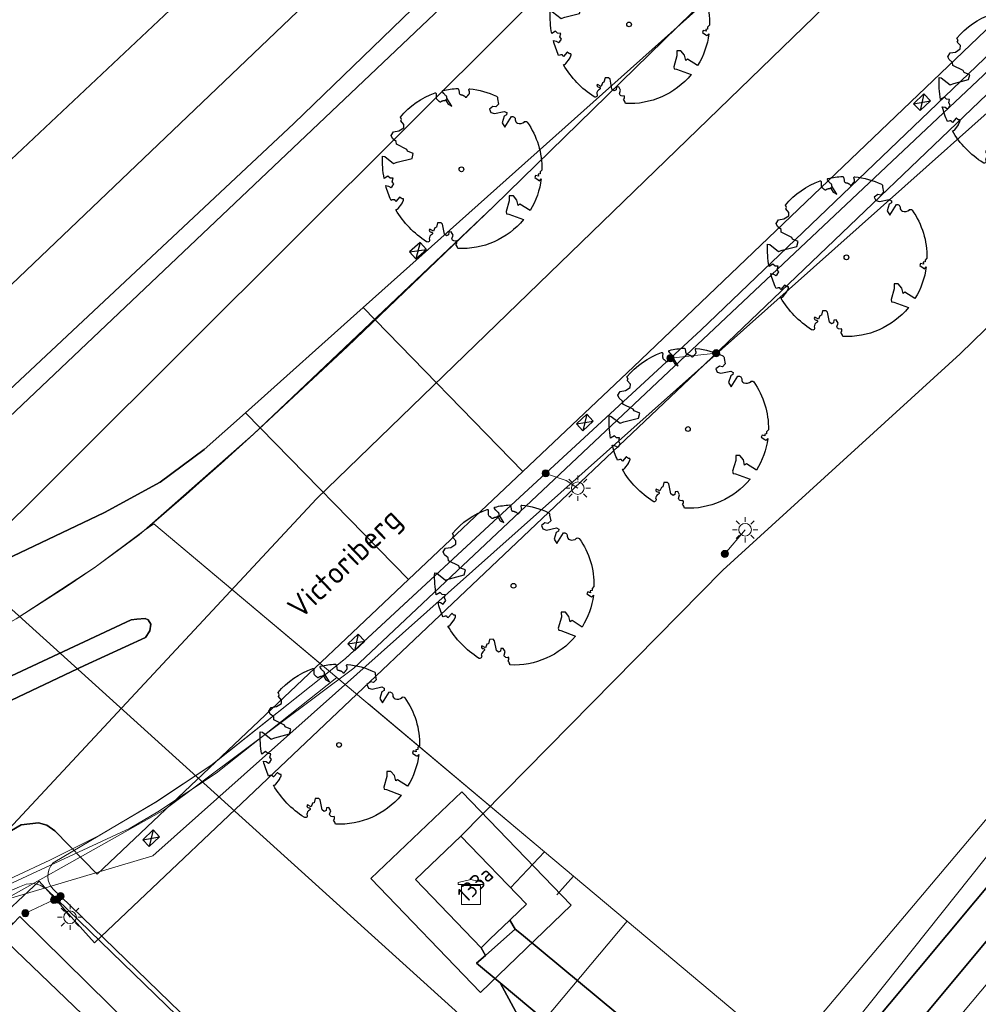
# Model space of a CAD drawing. Header units: metres. Extents: x 93498 to 93835, y 474827 to 475005.
# Tile 8 of 18: x 93552 to 93582, y 474930 to 474961. Entities that reach past the tile are written whole.
import ezdxf
from ezdxf.enums import TextEntityAlignment as Align
from ezdxf.lldxf.tags import DXFTag

# ---------------------------------------------------------------- set-up
doc = ezdxf.new("R2010")
doc.units = ezdxf.units.M
for name, color, linetype, lineweight in [('B-OI-KL-DATA-G', 90, 'KL-DATA-N', 0), ('B-OI-KL-DATA_DUCT-G', 90, 'Continuous', 0), ('B-OI-KL-DATA_HULPSTUK-S', 90, 'Continuous', 0), ('B-OI-KL-DATA_KABELBED-G', 90, 'Continuous', 0), ('B-OI-KL-DATA_MANTELBUIS-G', 90, 'Continuous', 0), ('B-OI-KL-ET_LS-G', 190, 'KL-LS-N', 0), ('B-OI-KL-ET_LS_HULPSTUK-S', 190, 'Continuous', 0), ('B-OI-KL-ET_LS_OV_LICHTMAST-S', 190, 'Continuous', 0), ('B-OI-KL-WATER-G', 170, 'KL-WATER-N', 0), ('B-OI-RI-DRUK-G', 210, 'RI-PERS', 0)]:
    doc.layers.add(name, color=color, linetype=linetype, lineweight=lineweight)
for name, color, linetype in [('B-WE-GR-BEPLANTING_CULTUUR_HEESTERS-G', 96, 'Continuous'), ('B-WE-GR-BOOM-S', 96, 'Continuous'), ('B-WE-GR-GRAS_KRUIDENRIJK-G', 96, 'Continuous'), ('B-WE-IE-TERREINAFSCHEIDING_KUNSTMATIG_HEKWERK-G', 252, 'IE-TERREINAFSCHEIDING-KUNSTMATIG'), ('B-WE-KG-GRENS_PERCEEL-G', 150, 'KG-PERCEEL'), ('B-WE-OG-BEBOUWING-G', 3, 'Continuous'), ('B-WE-OG-BEBOUWING-T18', 2, 'Continuous'), ('B-WE-OG-BEBOUWING_HUISNUMMER-T18', 2, 'Continuous'), ('B-WE-OG-BEBOUWING_STRAATNAAM-T18', 3, 'Continuous'), ('B-WE-OG-TERREIN_ERF-G', 252, 'Continuous'), ('B-WE-RI-GWA_KOLK-S', 252, 'Continuous'), ('B-WE-VH-VERHARDING_BETONSTRAATSTEEN-G', 252, 'Continuous'), ('B-WE-VH-VERHARDING_OPEN-G', 252, 'Continuous'), ('B-WE-VH-VERHARDING_STRAATBAKSTEEN-G', 252, 'Continuous'), ('B-WE-VH-VERHARDING_TEGEL-G', 252, 'Continuous')]:
    doc.layers.add(name, color=color, linetype=linetype)
doc.styles.add('NLCS-ISO', font='txt')
doc.styles.get("Standard").update_dxf_attribs({"font": 'arial.ttf'})
doc.linetypes.add('IE-TERREINAFSCHEIDING-KUNSTMATIG', pattern='A,4,[82,NLCS.shx,S=0.75,R=90,X=0,Y=0],4,-2', length=10)
tags = doc.linetypes.add('KG-PERCEEL', pattern='A,5.5,-2,["P",Standard,S=1.8,R=0,X=-0.5,Y=-0.9],-2,5.5,-2,[5,NLCS.shx,S=0.75,R=0,X=0,Y=0],-2', length=19).pattern_tags.tags
tags[6] = DXFTag(74, 10)
tags = doc.linetypes.add('KL-DATA-N', pattern='A,4,-1,[101,NLCS.SHX,S=0.5,R=0,X=0,Y=0],-1,4,-1,["D",Standard,S=1,R=0,X=-0.25,Y=-0.5],-1.5', length=12.5).pattern_tags.tags
tags[18] = DXFTag(74, 10)
tags = doc.linetypes.add('KL-LS-N', pattern='A,4,-1,[103,NLCS.SHX,S=0.75,R=0,X=0,Y=0],-1,4,-1,["L",Standard,S=1,R=0,X=0,Y=-0.5],-2', length=13).pattern_tags.tags
tags[18] = DXFTag(74, 10)
doc.linetypes.add('KL-WATER-N', pattern='A,7,-0.5,[168,NLCS.SHX,S=0.75,R=0,X=0.75,Y=0],-2', length=9.5)
tags = doc.linetypes.add('RI-PERS', pattern='A,7,-2,["P",Standard,S=1.8,R=0,X=-0.5,Y=-0.9],-2,7,-2,[102,NLCS.SHX,S=1,R=180,X=0,Y=0],-2', length=22).pattern_tags.tags
tags[6] = DXFTag(74, 10)

# ---------------------------------------------------------------- blocks, each defined once
blk = doc.blocks.new('B-SRI-KOLK_COMBINATIE-SO')
for p, q in [((-5.625, 0), (5.625, 7.5)), ((5.625, 0), (-5.625, 7.5))]:
    blk.add_line(p, q)
at = {"flags": 128}
blk.add_lwpolyline([(-5.625, 0), (5.625, 0), (5.625, 7.5), (-5.625, 7.5)], close=True, dxfattribs=at)
blk = doc.blocks.new('SGR-BOOM_05')
blk.add_lwpolyline([(0.433, 4.712), (0.441, 4.722), (0.45, 4.731), (0.457, 4.739), (0.465, 4.746), (0.473, 4.754), (0.48, 4.761), (0.487, 4.77), (0.494, 4.779), (0.501, 4.79), (0.508, 4.802), (0.513, 4.817), (0.516, 4.836), (0.517, 4.858), (0.515, 4.885), (0.509, 4.916), (0.475, 5.034, -0.52938), (0.529, 5.099, -0.087139), (2.218, 4.625, -0.372341), (2.284, 4.473), (2.354, 4.119), (2.18, 3.946), (1.992, 3.985), (1.767, 3.817), (1.853, 3.602), (2.086, 3.527), (2.712, 3.671), (2.864, 3.587), (2.85, 3.453), (2.707, 3.365), (2.577, 2.941), (2.743, 2.67), (3.168, 3.347, -0.504641), (3.406, 3.14, 0.331948), (3.544, 2.921, 0.282008), (3.993, 3.004), (3.957, 2.985, -0.512156), (4.163, 2.984, -0.16076), (5.094, -0.056), (4.977, -0.169), (4.976, -0.294), (4.862, -0.315), (4.876, -0.438), (4.698, -0.381), (4.644, -0.519), (4.864, -0.665), (4.933, -0.72), (5.054, -0.599, -0.106371), (4.341, -2.61), (3.705, -2.201), (3.588, -2.282), (3.512, -1.945), (3.286, -1.673), (3.024, -1.676), (3.03, -1.99), (2.83, -2.678), (2.861, -2.809), (3.005, -2.829), (3.93, -3.183, -0.236298), (-0.225, -5.013, 0.159625), (-0.347, -4.77, 0.350802), (-0.315, -4.528, -0.504641), (-0.6, -4.393), (-0.531, -4.17), (-0.647, -3.962), (-0.802, -3.978), (-0.825, -4.144), (-0.942, -4.211), (-1.08, -4.106), (-1.2, -3.475), (-1.291, -3.384), (-1.522, -3.391), (-1.586, -3.665), (-1.68, -3.694), (-1.769, -3.923), (-2.003, -3.798, 0.733583), (-1.918, -3.973, -0.861625), (-1.87, -4.128, 0.279978), (-2.043, -4.393), (-2.036, -4.403, -0.827056), (-2.208, -4.583, -0.116774), (-4.152, -2.556), (-4.114, -2.549), (-4.084, -2.541), (-4.059, -2.531), (-4.039, -2.52), (-4.024, -2.509), (-4.013, -2.498), (-4.004, -2.486), (-3.768, -2.184), (-3.762, -2.173), (-3.758, -2.163), (-3.755, -2.153), (-3.752, -2.143), (-3.748, -2.133), (-3.745, -2.123), (-3.74, -2.111), (-3.735, -2.099), (-3.729, -2.085), (-3.721, -2.071), (-3.713, -2.056), (-3.705, -2.04), (-3.697, -2.024), (-3.689, -2.007), (-3.682, -1.991), (-3.676, -1.975), (-3.671, -1.959), (-3.668, -1.944), (-3.666, -1.929), (-3.665, -1.916), (-3.666, -1.904), (-3.668, -1.893), (-3.671, -1.884), (-3.676, -1.877), (-3.682, -1.872), (-3.69, -1.869), (-3.698, -1.867), (-3.708, -1.866), (-3.718, -1.865), (-3.729, -1.864), (-3.74, -1.863), (-3.752, -1.86), (-3.764, -1.856), (-3.776, -1.85), (-3.788, -1.843), (-3.801, -1.835), (-3.813, -1.826), (-3.826, -1.816), (-3.84, -1.806), (-3.853, -1.796), (-3.866, -1.785), (-3.88, -1.774), (-3.893, -1.762), (-3.907, -1.75), (-4.15, -2.028), (-4.162, -2.015), (-4.173, -2), (-4.183, -1.984), (-4.193, -1.968), (-4.204, -1.951), (-4.219, -1.938), (-4.242, -1.928), (-4.274, -1.924), (-4.319, -1.929), (-4.379, -1.942), (-4.457, -1.967, -0.040997), (-4.791, -1.027), (-4.617, -1.057), (-4.463, -1.156), (-4.38, -1.082), (-4.281, -0.927), (-4.376, -0.782), (-4.323, -0.567), (-4.52, -0.551), (-4.652, -0.423), (-4.892, -0.58, -0.05814), (-4.988, 0.829), (-4.852, 0.802), (-4.298, 0.364), (-4.06, 0.447), (-3.128, 0.693), (-3.049, 1), (-3.409, 1.144), (-3.464, 1.261), (-4.121, 1.584), (-4.136, 1.769), (-4.358, 1.957), (-4.448, 2.14), (-4.297, 2.378), (-3.958, 2.431), (-3.65, 2.633), (-3.646, 2.84), (-3.838, 3.066), (-3.787, 3.162), (-3.863, 3.31, -0.13428), (-1.664, 4.835, -0.541727), (-1.597, 4.783), (-1.608, 4.639), (-1.605, 4.565), (-1.595, 4.508), (-1.579, 4.465), (-1.558, 4.434), (-1.535, 4.41), (-1.511, 4.392), (-1.487, 4.376), (-1.465, 4.359), (-1.446, 4.342), (-1.428, 4.325), (-1.411, 4.309), (-1.395, 4.295), (-1.38, 4.284), (-1.364, 4.276), (-1.347, 4.272), (-1.33, 4.272), (-1.312, 4.277), (-1.292, 4.285), (-1.273, 4.294), (-1.252, 4.305), (-1.232, 4.316), (-1.211, 4.327), (-1.189, 4.336), (-1.168, 4.342), (-1.147, 4.347), (-1.126, 4.35), (-1.105, 4.353), (-1.085, 4.356), (-1.066, 4.36), (-1.048, 4.365), (-1.031, 4.372), (-1.015, 4.382), (-1, 4.394), (-0.986, 4.408), (-0.973, 4.424), (-0.963, 4.324), (-0.94, 4.298), (-0.834, 4.118), (-0.611, 3.996), (-0.927, 4.508), (-0.921, 4.523), (-0.917, 4.539), (-0.915, 4.553), (-0.916, 4.568), (-0.92, 4.583), (-0.927, 4.598), (-0.938, 4.613), (-0.953, 4.629), (-0.972, 4.647), (-0.994, 4.667), (-1.02, 4.691), (-1.05, 4.719), (-1.082, 4.754), (-1.117, 4.795), (-1.199, 4.901, -0.543104), (-1.171, 4.981, -0.046766), (-0.234, 5.117, -0.385168), (-0.182, 5.074), (-0.152, 4.882), (-0.138, 4.822), (-0.121, 4.78), (-0.104, 4.753), (-0.085, 4.737), (-0.066, 4.73), (-0.047, 4.727), (-0.027, 4.726), (-0.009, 4.724), (0.009, 4.72), (0.027, 4.716), (0.044, 4.71), (0.061, 4.704), (0.077, 4.697), (0.093, 4.689), (0.109, 4.682), (0.124, 4.675), (0.139, 4.668), (0.153, 4.66), (0.167, 4.653), (0.18, 4.645), (0.191, 4.638), (0.202, 4.629), (0.211, 4.621), (0.219, 4.611), (0.225, 4.602), (0.231, 4.593), (0.236, 4.584), (0.242, 4.576), (0.247, 4.569), (0.253, 4.564), (0.26, 4.56), (0.269, 4.559), (0.278, 4.56), (0.289, 4.563), (0.3, 4.568), (0.312, 4.574), (0.324, 4.582), (0.336, 4.592), (0.348, 4.603), (0.36, 4.616), (0.371, 4.63), (0.382, 4.644), (0.393, 4.659), (0.404, 4.673), (0.414, 4.687), (0.423, 4.7)], format="xyb", close=True)
blk.add_circle((0, 0), 0.15)
blk = doc.blocks.new('SKL-WTB_HULP_TECHNISCH GEBOUW-SO')
at = {"color": 0, "linetype": 'ByBlock', "lineweight": 18}
for points in [[(-2, 1.5), (0, 2), (2, 1.5), (2, 1.18), (-2, 1.18)], [(-1.5, 1.02), (1.5, 1.02), (1.5, -2), (-1.5, -2)]]:
    blk.add_lwpolyline(points, close=True, dxfattribs=at)
at = {"color": 0, "linetype": 'ByBlock', "lineweight": 18, "style": 'NLCS-ISO', "flags": 1}
for tag, p in [('TYPE', (2.5, 0)), ('LABEL', (2.5, -1.5)), ('OMSCHRIJVING', (2.5, -3))]:
    blk.add_attdef(tag, p, '', height=1, dxfattribs=at)
blk = doc.blocks.new('SKL-WTB_HULP_MOF-SO')
at = {"linetype": 'ByBlock', "lineweight": 18}
h = blk.add_hatch(color=0, dxfattribs=at)
h.dxf.hatch_style = 1
h.paths.add_polyline_path([(-0.5625, 0, 1), (0.5625, 0, 1)])
at = {"color": 0, "linetype": 'ByBlock', "lineweight": 18}
blk.add_circle((0, 0), 0.5625, dxfattribs=at)
at = {"color": 0, "linetype": 'ByBlock', "lineweight": 18, "style": 'NLCS-ISO', "flags": 1}
for tag, p in [('TYPE', (1.5, 0)), ('LABEL', (1.5, -1.5)), ('OMSCHRIJVING', (1.5, -3))]:
    blk.add_attdef(tag, p, '', height=1, dxfattribs=at)
blk = doc.blocks.new('SKL-ET_OV_LICHTMAST-SO')
at = {"color": 0, "linetype": 'ByBlock', "lineweight": 18}
for points in [[(0, 2), (0, 1.25)], [(-1.25, 0), (-2, 0)], [(-1.41, 1.41), (-0.88, 0.88)], [(0.88, 0.88), (1.41, 1.41)], [(2, 0), (1.25, 0)], [(-1.41, -1.41), (-0.88, -0.88)], [(0, -1.25), (0, -2)], [(0.88, -0.88), (1.41, -1.41)]]:
    blk.add_lwpolyline(points, dxfattribs=at)
blk.add_circle((0, 0), 1, dxfattribs=at)

msp = doc.modelspace()

# ---------------------------------------------------------------- linework, layer by layer
at = {"layer": 'B-OI-KL-DATA-G'}
for points in [[(93606.833, 474999.039), (93587.631, 474976.024), (93566.593, 474955.466), (93561.963, 474951.025), (93560.411, 474949.583), (93558.981, 474948.245), (93557.966, 474947.317), (93557.271, 474946.706), (93556.849, 474946.338), (93556.394, 474945.935), (93555.912, 474945.53), (93555.529, 474945.197), (93555.37, 474945.059), (93554.726, 474944.587), (93553.976, 474944.04), (93553.026, 474943.396), (93551.478, 474942.405)], [(93532.269, 474894.942), (93532.6, 474895.5), (93533.7, 474915.8), (93547.4, 474932.4), (93555.8, 474934.9), (93606.2, 474979.8), (93614.231, 474993.917)], [(93532.269, 474894.942), (93532.6, 474895.5), (93533.7, 474915.8), (93547.4, 474932.4), (93555.8, 474934.9), (93606.2, 474979.8), (93614.231, 474993.917)]]:
    msp.add_lwpolyline(points, dxfattribs=at)
at = {"layer": 'B-OI-KL-DATA_DUCT-G'}
for points in [[(93635.905, 474978.912), (93622.859, 474978.308), (93621.653, 474978.087), (93619.778, 474977.541), (93618.211, 474976.927), (93615.853, 474975.731), (93613.986, 474974.408), (93612.277, 474972.66), (93601.697, 474959.373), (93576.657, 474927.927), (93570.815, 474932.832), (93569.113, 474934.261), (93568.194, 474935.032), (93567.125, 474933.886)], [(93635.905, 474978.912), (93622.859, 474978.308), (93621.653, 474978.087), (93619.778, 474977.541), (93618.211, 474976.927), (93615.853, 474975.731), (93613.986, 474974.408), (93612.277, 474972.66), (93601.697, 474959.373), (93576.657, 474927.927), (93570.815, 474932.832), (93569.113, 474934.261), (93568.194, 474935.032), (93567.125, 474933.886)], [(93537.152, 474934.687), (93540.716, 474936.562), (93541.965, 474937.423), (93542.797, 474937.891), (93548.824, 474940.913), (93551.478, 474942.405), (93553.976, 474944.04), (93555.529, 474945.197), (93555.827, 474945.415), (93561.625, 474940.548), (93568.194, 474935.032), (93567.125, 474933.886)], [(93567.125, 474933.886), (93568.194, 474935.032), (93561.625, 474940.548), (93555.827, 474945.415), (93555.529, 474945.197), (93553.976, 474944.04), (93551.478, 474942.405), (93548.824, 474940.913), (93542.797, 474937.891), (93541.965, 474937.423), (93540.716, 474936.562), (93537.152, 474934.687)], [(93567.125, 474933.886), (93568.194, 474935.032), (93561.625, 474940.548), (93557.809, 474937.515), (93555.955, 474936.292), (93555.086, 474935.777), (93550.913, 474933.842), (93534.316, 474916.033), (93535.431, 474911.049), (93537.441, 474902.886), (93538.14, 474899.738), (93534.122, 474895.627), (93532.936, 474894.302)], [(93532.936, 474894.302), (93534.122, 474895.627), (93538.14, 474899.738), (93537.441, 474902.886), (93535.431, 474911.049), (93534.316, 474916.033), (93550.913, 474933.842), (93555.086, 474935.777), (93555.955, 474936.292), (93557.809, 474937.515), (93561.625, 474940.548), (93568.194, 474935.032), (93567.125, 474933.886)], [(93532.936, 474894.302), (93534.122, 474895.627), (93538.14, 474899.738), (93537.441, 474902.886), (93535.431, 474911.049), (93534.316, 474916.033), (93550.913, 474933.842), (93555.086, 474935.777), (93555.955, 474936.292), (93557.809, 474937.515), (93561.625, 474940.548), (93568.194, 474935.032), (93567.125, 474933.886)], [(93567.125, 474933.886), (93568.194, 474935.032), (93561.625, 474940.548), (93557.809, 474937.515), (93555.955, 474936.292), (93555.086, 474935.777), (93550.913, 474933.842), (93534.316, 474916.033), (93535.431, 474911.049), (93537.441, 474902.886), (93538.14, 474899.738), (93534.122, 474895.627), (93532.936, 474894.302)], [(93567.125, 474933.886), (93568.194, 474935.032), (93569.113, 474934.261), (93570.815, 474932.832), (93568.183, 474929.697), (93580.188, 474919.634), (93566.26, 474903.59), (93559.417, 474895.238), (93558.278, 474893.503), (93557.438, 474891.708), (93557.239, 474891.078), (93557.131, 474889.548), (93557.19, 474887.421), (93557.427, 474886.079), (93558.247, 474883.061), (93558.323, 474882.81)], [(93558.323, 474882.81), (93558.247, 474883.061), (93557.427, 474886.079), (93557.19, 474887.421), (93557.131, 474889.548), (93557.239, 474891.078), (93557.438, 474891.708), (93558.278, 474893.503), (93559.417, 474895.238), (93566.26, 474903.59), (93580.188, 474919.634), (93568.183, 474929.697), (93570.815, 474932.832), (93569.113, 474934.261), (93568.194, 474935.032), (93567.125, 474933.886)], [(93558.323, 474882.81), (93558.247, 474883.061), (93557.427, 474886.079), (93557.19, 474887.421), (93557.131, 474889.548), (93557.239, 474891.078), (93557.438, 474891.708), (93558.278, 474893.503), (93559.417, 474895.238), (93566.26, 474903.59), (93580.188, 474919.634), (93568.183, 474929.697), (93570.815, 474932.832), (93569.113, 474934.261), (93568.194, 474935.032), (93567.125, 474933.886)]]:
    msp.add_lwpolyline(points, dxfattribs=at)
at = {"layer": 'B-OI-KL-DATA_KABELBED-G'}
for points in [[(93555.529, 474945.197), (93558.981, 474948.245), (93566.593, 474955.466), (93587.631, 474976.024), (93606.833, 474999.039)], [(93612.41, 474995.178), (93610.718, 474993.509), (93608.828, 474990.732), (93603.647, 474981.937), (93599.815, 474976.511), (93586.261, 474963.547), (93562.156, 474940.837), (93556.176, 474936.369), (93549.196, 474932.446), (93548.427, 474932.014), (93546.842, 474931.124), (93540.682, 474924.673), (93540.642, 474924.631), (93540.274, 474924.213), (93533.778, 474916.826), (93532.904, 474914.409), (93532.493, 474911.58), (93533.195, 474905.277), (93532.775, 474898.979), (93533.624, 474894.942), (93533.121, 474894.124)], [(93549.944, 474933.528), (93551.407, 474934.235), (93552.542, 474934.762), (93554.101, 474935.54), (93555.894, 474936.605), (93557.659, 474937.775), (93561.902, 474941.147), (93566.868, 474945.751), (93573.146, 474951.541), (93598.825, 474976.148), (93599.923, 474977.189)], [(93575.115, 474971.436), (93548.59, 474946.274), (93546.78, 474948.182)], [(93570.815, 474932.832), (93576.657, 474927.927), (93601.697, 474959.373)], [(93540.716, 474936.562), (93541.965, 474937.423), (93542.797, 474937.891), (93548.824, 474940.913), (93551.478, 474942.405), (93553.976, 474944.04), (93555.529, 474945.197)], [(93561.625, 474940.548), (93555.827, 474945.415), (93555.529, 474945.197)], [(93561.625, 474940.548), (93557.809, 474937.515), (93555.955, 474936.292), (93555.086, 474935.777), (93550.913, 474933.842), (93534.316, 474916.033), (93535.431, 474911.049), (93537.441, 474902.886), (93538.14, 474899.738), (93534.122, 474895.627), (93532.936, 474894.302)], [(93568.194, 474935.032), (93561.625, 474940.548)], [(93568.194, 474935.032), (93567.125, 474933.886)], [(93569.113, 474934.261), (93568.194, 474935.032)], [(93569.113, 474934.261), (93568.59, 474933.662)], [(93570.815, 474932.832), (93569.113, 474934.261)], [(93558.278, 474893.503), (93559.417, 474895.238), (93566.26, 474903.59), (93580.188, 474919.634), (93568.183, 474929.697), (93570.815, 474932.832)]]:
    msp.add_lwpolyline(points, dxfattribs=at)
at = {"layer": 'B-OI-KL-DATA_MANTELBUIS-G'}
for points in [[(93561.118, 474940.973), (93556.297, 474945.021)], [(93568.194, 474935.032), (93562.624, 474939.709)]]:
    msp.add_lwpolyline(points, dxfattribs=at)
at = {"layer": 'B-OI-KL-ET_LS-G'}
for points in [[(93552.876, 474933.625), (93552.664, 474933.826), (93552.586, 474933.916), (93552.527, 474934.02), (93552.489, 474934.133), (93552.475, 474934.25), (93552.484, 474934.368), (93552.516, 474934.481), (93552.57, 474934.584), (93552.644, 474934.675), (93555.881, 474936.598), (93557.637, 474937.761), (93561.884, 474941.133), (93566.869, 474945.752), (93573.143, 474951.538), (93598.827, 474976.15)], [(93552.876, 474933.625), (93571.504, 474915.561), (93573.493, 474913.748), (93573.538, 474913.653), (93573.562, 474913.55), (93573.563, 474913.444), (93573.504, 474913.172), (93573.544, 474913.001), (93573.654, 474912.862), (93573.813, 474912.782), (93573.95, 474912.771), (93574.08, 474912.807), (93574.189, 474912.884), (93574.264, 474912.995), (93574.593, 474913.52), (93577.621, 474917.028), (93592.145, 474934.482), (93610.96, 474957.084), (93617.635, 474963.228)], [(93572.183, 474950.653), (93573.63, 474950.812)], [(93568.232, 474947.009), (93568.88, 474946.78), (93569.25, 474946.54)], [(93573.905, 474944.458), (93574.547, 474945.224)], [(93547.556, 474932.16), (93547.894, 474932.377), (93548.246, 474932.57), (93548.611, 474932.737), (93550.294, 474933.368), (93551.577, 474933.917), (93551.79, 474934.005), (93552.017, 474934.024), (93552.233, 474933.971), (93552.418, 474933.852), (93552.772, 474933.516)], [(93551.765, 474933.085), (93552.67, 474933.51)], [(93552.67, 474933.51), (93552.81, 474933.44), (93553.18, 474932.959)], [(93572.332, 474911.606), (93572.332, 474914.603), (93571.4, 474915.453), (93552.772, 474933.516)]]:
    msp.add_lwpolyline(points, dxfattribs=at)
at = {"layer": 'B-OI-KL-WATER-G'}
for points in [[(93605.758, 474999.783), (93546.314, 474940.513)], [(93543.417, 474884.24), (93544.216, 474885.206), (93565.375, 474910.779), (93604.268, 474957.173), (93617.755, 474973.396), (93623.736, 474974.595)]]:
    msp.add_lwpolyline(points, dxfattribs=at)
at = {"layer": 'B-OI-RI-DRUK-G'}
for points in [[(93624.812, 474986.592), (93572, 474924)], [(93551, 474943), (93572, 474924)]]:
    msp.add_lwpolyline(points, dxfattribs=at)
at = {"layer": 'B-WE-GR-BEPLANTING_CULTUUR_HEESTERS-G', "ltscale": 0.2, "flags": 128}
for points in [[(93581.172, 474978.302), (93560.259, 474958.088), (93548.57, 474947.138)], [(93598.38, 474974.495), (93572.782, 474950), (93553.949, 474932.143), (93552.203, 474934.101), (93550.658, 474932.662), (93556.456, 474927.11), (93559.454, 474924.42), (93563.993, 474919.957), (93566.42, 474918.15), (93566.373, 474917.826), (93571.042, 474923.42), (93570.823, 474923.437), (93566.795, 474930.88), (93566.049, 474931.504), (93566.325, 474931.748), (93566.193, 474931.992), (93564.113, 474934.151), (93565.553, 474935.519), (93573.838, 474943.945), (93581.348, 474950.788), (93586.471, 474955.777), (93594.523, 474962.903)], [(93547.813, 474942.699), (93554.27, 474945.765), (93554.27, 474945.765), (93556.027, 474946.729), (93557.427, 474947.768), (93558.727, 474948.929), (93562.456, 474952.26), (93586.752, 474973.964)]]:
    msp.add_lwpolyline(points, dxfattribs=at)
at = {"layer": 'B-WE-GR-GRAS_KRUIDENRIJK-G', "ltscale": 0.2, "flags": 128}
for points in [[(93567.272, 474932.582), (93567.471, 474932.417), (93575.431, 474925.811), (93602.011, 474957.645), (93597.983, 474961.028), (93595.597, 474962.599), (93594.523, 474962.903), (93586.471, 474955.777), (93581.348, 474950.788), (93573.838, 474943.945), (93565.553, 474935.519), (93567.624, 474933.368), (93567.119, 474932.883), (93567.101, 474932.865), (93567.272, 474932.582)], [(93575.214, 474923.833), (93574.508, 474924.424), (93573.096, 474925.606), (93570.481, 474927.794), (93566.795, 474930.88), (93570.823, 474923.437), (93571.042, 474923.42), (93571.244, 474923.662), (93571.698, 474923.31), (93571.583, 474923.172), (93573.04, 474921.967), (93573.637, 474922.003), (93575.214, 474923.833)]]:
    msp.add_lwpolyline(points, close=True, dxfattribs=at)
at = {"layer": 'B-WE-IE-TERREINAFSCHEIDING_KUNSTMATIG_HEKWERK-G', "ltscale": 0.2, "flags": 128}
msp.add_lwpolyline([(93556.456, 474927.11), (93550.658, 474932.662)], dxfattribs=at)
at = {"layer": 'B-WE-KG-GRENS_PERCEEL-G', "ltscale": 0.2, "flags": 128}
for points in [[(93595.782, 475004.928), (93595.395, 475004.281), (93593.188, 475000.583), (93592.188, 474999.607), (93587.763, 474995.285), (93587.564, 474995.091), (93583.132, 474990.754), (93578.905, 474989.656), (93577.996, 474989.42), (93577.224, 474989.124), (93572.171, 474984.388), (93571.574, 474983.822), (93567.177, 474979.653), (93564.583, 474977.194), (93562.905, 474975.603), (93558.706, 474971.62), (93558.495, 474971.419), (93554.268, 474967.386), (93549.867, 474963.187), (93547.196, 474960.639), (93545.478, 474959.009), (93541.056, 474954.814), (93539.489, 474953.328), (93540.141, 474952.529), (93540.633, 474951.731), (93540.879, 474951.055), (93540.899, 474950.216), (93540.428, 474948.804), (93529.939, 474931.512), (93537.849, 474939.978), (93538.555, 474940.659), (93540.187, 474942.358), (93581.26, 474981.574), (93608.7, 475004.928)], [(93608.7, 475004.928), (93581.26, 474981.574), (93540.187, 474942.358), (93550.769, 474932.125), (93550.814, 474932.172), (93551.363, 474932.746), (93549.507, 474933.898), (93560.984, 474946.203), (93586.453, 474970.884), (93606.76, 474990.037), (93617.113, 474999.462), (93621.397, 475002.129), (93621.05, 475002.455), (93624.042, 475004.928)], [(93713.6, 474920.166), (93620.315, 474998.176), (93621.396, 475001.779), (93621.397, 475002.129), (93617.113, 474999.462), (93606.76, 474990.037), (93586.453, 474970.884), (93560.984, 474946.203), (93549.507, 474933.898), (93551.363, 474932.746), (93551.586, 474932.98), (93564.403, 474920.365), (93559.321, 474915.3), (93555.801, 474911.522), (93555.322, 474911.162), (93555.183, 474911.14), (93555.415, 474910.918), (93554.56, 474910.03), (93547.227, 474902.411), (93551.802, 474879.626), (93566.307, 474867.345), (93565.993, 474867.983), (93565.267, 474869.022), (93564.017, 474871.223), (93559.836, 474885.063), (93559.435, 474886.449), (93559.239, 474887.301), (93559.024, 474888.17), (93558.998, 474889.108), (93558.979, 474889.55), (93558.99, 474890.261), (93559.144, 474891.179), (93559.37, 474892.067), (93559.583, 474892.706), (93559.924, 474893.497), (93560.251, 474894.039), (93560.55, 474894.703), (93561.287, 474895.652), (93569.047, 474904.936), (93569.366, 474905.317), (93574.547, 474911.517), (93578.449, 474916.185), (93582.18, 474920.648), (93586.045, 474925.272), (93589.892, 474929.876), (93589.977, 474929.977), (93593.865, 474934.628), (93597.671, 474939.18), (93597.751, 474939.276), (93601.519, 474943.784), (93605.421, 474948.452), (93610.552, 474954.591), (93610.755, 474954.834), (93618.934, 474964.619), (93619.673, 474965.532), (93620.552, 474966.263), (93621.51, 474966.893), (93622.272, 474967.33), (93622.902, 474967.649), (93623.534, 474967.933), (93624.17, 474968.182), (93625.039, 474968.397), (93625.949, 474968.544), (93626.577, 474968.668), (93627.451, 474968.618), (93628.338, 474968.621), (93629.112, 474968.491), (93629.717, 474968.471), (93630.369, 474968.313), (93631.043, 474968.104), (93631.883, 474967.82), (93632.764, 474967.468), (93633.581, 474967.04), (93634.26, 474966.565), (93634.636, 474966.313), (93636.603, 474964.664), (93641.176, 474960.83), (93645.741, 474957.002), (93650.548, 474952.971), (93659.551, 474945.422), (93676.469, 474931.236), (93683.091, 474925.684), (93687.605, 474921.899), (93692.265, 474917.991), (93696.725, 474914.252), (93705.85, 474906.601), (93713.6, 474900.103)]]:
    msp.add_lwpolyline(points, dxfattribs=at)
for points in [[(93562.694, 474934.182), (93565.584, 474936.928), (93569.039, 474933.341), (93566.166, 474930.579), (93562.694, 474934.182)], [(93569.039, 474933.341), (93565.584, 474936.928), (93562.694, 474934.182), (93566.166, 474930.579), (93569.039, 474933.341)], [(93554.286, 474911.984), (93553.189, 474910.826), (93555.183, 474911.14), (93555.322, 474911.162), (93555.801, 474911.522), (93559.321, 474915.3), (93564.403, 474920.365), (93551.586, 474932.98), (93551.363, 474932.746), (93550.814, 474932.172), (93550.769, 474932.125), (93542.457, 474923.376), (93550.914, 474915.279), (93550.887, 474915.251), (93552.804, 474913.4), (93554.286, 474911.984)]]:
    msp.add_lwpolyline(points, close=True, dxfattribs=at)
at = {"layer": 'B-WE-OG-BEBOUWING-G', "ltscale": 0.2, "flags": 128}
msp.add_lwpolyline([(93566.193, 474931.992), (93566.471, 474932.259), (93567.101, 474932.865), (93567.119, 474932.883), (93567.624, 474933.368), (93565.553, 474935.519), (93564.113, 474934.151), (93566.193, 474931.992)], close=True, dxfattribs=at)
msp.add_lwpolyline([(93566.193, 474931.992), (93566.471, 474932.259), (93567.101, 474932.865), (93567.119, 474932.883), (93567.624, 474933.368), (93565.553, 474935.519), (93564.113, 474934.151), (93566.193, 474931.992)], close=True, dxfattribs=at)
at = {"layer": 'B-WE-OG-TERREIN_ERF-G', "ltscale": 0.2, "flags": 128}
msp.add_lwpolyline([(93555.071, 474910.25), (93557.558, 474912.96), (93557.429, 474913.269), (93558.697, 474914.63), (93559.321, 474915.3), (93559.336, 474915.315), (93563.993, 474919.957), (93559.454, 474924.42), (93556.456, 474927.11), (93550.658, 474932.662), (93545.498, 474927.175), (93537.948, 474919.175), (93538.766, 474918.448), (93537.767, 474914.002), (93538.033, 474912.885), (93541.109, 474901.763), (93541.572, 474900.089), (93542.344, 474897.296), (93544.342, 474899.329), (93551.878, 474907), (93552.709, 474907.846), (93555.071, 474910.25)], close=True, dxfattribs=at)
at = {"layer": 'B-WE-VH-VERHARDING_BETONSTRAATSTEEN-G', "ltscale": 0.2, "flags": 128}
msp.add_lwpolyline([(93610.673, 474966.41), (93603.821, 474958.181), (93575.214, 474923.833), (93573.637, 474922.003), (93566.019, 474912.914), (93565.609, 474913.24), (93563.851, 474911.125), (93563.252, 474910.404), (93557.711, 474903.779), (93557.711, 474903.779), (93556.915, 474902.845), (93556.065, 474901.905), (93554.021, 474899.365), (93554.021, 474899.365, 0.026078), (93553.096, 474898.05), (93553.096, 474898.05, 0.018884), (93552.515, 474897.043), (93552.515, 474897.043, 0.05477), (93551.289, 474893.933)], format="xyb", dxfattribs=at)
msp.add_lwpolyline([(93550.892, 474939.629), (93553.636, 474940.929), (93555.565, 474941.809), (93555.702, 474942.027), (93555.734, 474942.232), (93555.648, 474942.375), (93555.554, 474942.414), (93555.294, 474942.397), (93555.116, 474942.374), (93549.673, 474939.833)], dxfattribs=at)
at = {"layer": 'B-WE-VH-VERHARDING_OPEN-G', "ltscale": 0.2, "flags": 128}
for points in [[(93562.456, 474952.26), (93558.727, 474948.929), (93563.896, 474943.65), (93567.509, 474947.07), (93562.456, 474952.26)], [(93566.325, 474931.748), (93566.909, 474932.262), (93567.272, 474932.582), (93567.101, 474932.865), (93566.471, 474932.259), (93566.193, 474931.992), (93566.325, 474931.748)]]:
    msp.add_lwpolyline(points, close=True, dxfattribs=at)
at = {"layer": 'B-WE-VH-VERHARDING_STRAATBAKSTEEN-G', "ltscale": 0.2, "flags": 128}
for points in [[(93600.844, 474979.431), (93595.539, 474982.617), (93595.083, 474981.94), (93593.776, 474980.585), (93586.752, 474973.964), (93562.456, 474952.26), (93567.509, 474947.07), (93571.011, 474950.384), (93599.702, 474977.805), (93600.551, 474978.956), (93600.844, 474979.431)], [(93577.707, 474981.899), (93568.218, 474972.867), (93566.763, 474971.496), (93565.307, 474970.124), (93545.024, 474951.03), (93548.57, 474947.138), (93560.259, 474958.088), (93581.172, 474978.302), (93577.707, 474981.899)]]:
    msp.add_lwpolyline(points, close=True, dxfattribs=at)
for points in [[(93545.024, 474951.03), (93565.307, 474970.124)], [(93551.33, 474935.706), (93551.63, 474935.884), (93552.178, 474935.943), (93552.44, 474935.873), (93552.698, 474935.696), (93554.036, 474934.317), (93563.896, 474943.65), (93558.727, 474948.929), (93557.427, 474947.768), (93556.027, 474946.729), (93554.27, 474945.765), (93547.813, 474942.699)], [(93549.673, 474939.833), (93555.116, 474942.374), (93555.294, 474942.397), (93555.554, 474942.414), (93555.648, 474942.375), (93555.734, 474942.232), (93555.702, 474942.027), (93555.565, 474941.809), (93553.636, 474940.929), (93550.892, 474939.629)]]:
    msp.add_lwpolyline(points, dxfattribs=at)
at = {"layer": 'B-WE-VH-VERHARDING_TEGEL-G', "ltscale": 0.2, "flags": 128}
for points in [[(93599.702, 474977.805), (93571.011, 474950.384), (93567.509, 474947.07), (93563.896, 474943.65), (93554.036, 474934.317), (93552.698, 474935.696), (93552.44, 474935.873), (93552.178, 474935.943), (93551.63, 474935.884), (93551.33, 474935.706)], [(93550.658, 474932.662), (93552.203, 474934.101), (93553.949, 474932.143), (93572.782, 474950), (93598.38, 474974.495)]]:
    msp.add_lwpolyline(points, dxfattribs=at)
msp.add_lwpolyline([(93603.259, 474960.47), (93602.013, 474961.514), (93601.086, 474960.388), (93598.947, 474962.176), (93597.983, 474961.028), (93602.011, 474957.645), (93575.431, 474925.811), (93567.471, 474932.417), (93567.272, 474932.582), (93566.909, 474932.262), (93566.325, 474931.748), (93566.049, 474931.504), (93566.795, 474930.88), (93570.481, 474927.794), (93573.096, 474925.606), (93574.508, 474924.424), (93575.214, 474923.833), (93603.821, 474958.181), (93603.467, 474958.493), (93603.133, 474958.787), (93602.417, 474959.418), (93603.259, 474960.47)], close=True, dxfattribs=at)

# ---------------------------------------------------------------- block references
at = {"layer": 'B-OI-KL-DATA_HULPSTUK-S', "xscale": 0.2, "yscale": 0.2, "zscale": 0.2}
msp.add_blockref('SKL-WTB_HULP_TECHNISCH GEBOUW-SO', (93565.868, 474933.756), dxfattribs=at)
at = {"layer": 'B-OI-KL-ET_LS_HULPSTUK-S', "xscale": 0.2, "yscale": 0.2, "zscale": 0.2}
for p in [(93572.183, 474950.653), (93573.63, 474950.812), (93568.232, 474947.009), (93573.905, 474944.458), (93552.67, 474933.51), (93552.772, 474933.516), (93552.876, 474933.625), (93551.765, 474933.085)]:
    msp.add_blockref('SKL-WTB_HULP_MOF-SO', p, dxfattribs=at)
at = {"layer": 'B-OI-KL-ET_LS_OV_LICHTMAST-S', "xscale": 0.2, "yscale": 0.2, "zscale": 0.2}
for p in [(93569.25, 474946.54), (93574.547, 474945.224), (93553.18, 474932.959)]:
    msp.add_blockref('SKL-ET_OV_LICHTMAST-SO', p, dxfattribs=at)
at = {"layer": 'B-WE-GR-BOOM-S', "xscale": 0.5, "yscale": 0.5, "zscale": 0.5}
for p in [(93570.872, 474961.221), (93583.181, 474959.129), (93565.567, 474956.633), (93577.752, 474953.847), (93572.736, 474948.412), (93567.215, 474943.45), (93561.694, 474938.412)]:
    msp.add_blockref('SGR-BOOM_05', p, dxfattribs=at)
at = {"layer": 'B-WE-RI-GWA_KOLK-S', "xscale": 0.04, "yscale": 0.04, "zscale": 0.04}
for p, rotation in [((93580.043, 474958.864), 223.7034285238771), ((93564.096, 474954.17), 221.7749177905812), ((93569.37, 474948.728), 223.4200592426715), ((93562.139, 474941.762), 223.4271718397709), ((93555.645, 474935.567), 223.4271718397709)]:
    msp.add_blockref('B-SRI-KOLK_COMBINATIE-SO', p, dxfattribs=dict(at, rotation=rotation))

# ---------------------------------------------------------------- texts
at = {"layer": 'B-WE-OG-BEBOUWING-T18', "style": 'NLCS-ISO'}
msp.add_text('133a', height=0.5, rotation=43.9, dxfattribs=at).set_placement((93566, 474934), align=Align.MIDDLE_CENTER)
msp.add_text('133a', height=0.5, rotation=43.9, dxfattribs=at).set_placement((93566, 474934), align=Align.MIDDLE_CENTER)
at = {"layer": 'B-WE-OG-BEBOUWING_HUISNUMMER-T18', "style": 'NLCS-ISO'}
msp.add_text('133a', height=0.5, rotation=43.9, dxfattribs=at).set_placement((93566, 474934), align=Align.MIDDLE_CENTER)
msp.add_text('133a', height=0.5, rotation=43.9, dxfattribs=at).set_placement((93566, 474934), align=Align.MIDDLE_CENTER)
at = {"layer": 'B-WE-OG-BEBOUWING_STRAATNAAM-T18', "style": 'NLCS-ISO'}
msp.add_text('Victoriberg', height=0.7, rotation=43.8, dxfattribs=at).set_placement((93561.859, 474944.171), align=Align.MIDDLE_CENTER)
msp.add_text('Victoriberg', height=0.7, rotation=43.8, dxfattribs=at).set_placement((93561.859, 474944.171), align=Align.MIDDLE_CENTER)

doc.saveas('drawing.dxf')
